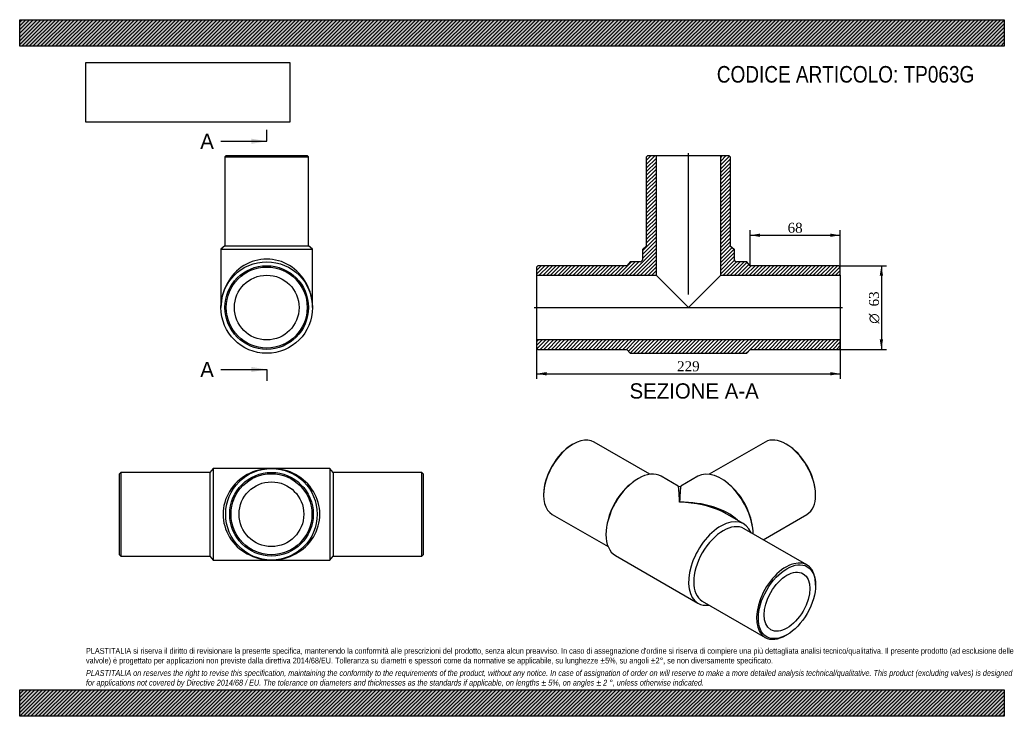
# Model space of a CAD drawing. Header units: millimetres. Extents: x 0 to 742, y 0 to 525.
import ezdxf
from ezdxf.enums import TextEntityAlignment as Align
from ezdxf.lldxf.tags import DXFTag

# ---------------------------------------------------------------- set-up
doc = ezdxf.new("R2010")
doc.units = ezdxf.units.MM
doc.header["$LTSCALE"] = 2.5
for name, color, linetype in [('Default', 7, 'Continuous'), ('DV4_Default', 7, 'Continuous'), ('TP063G', 7, 'Continuous')]:
    doc.layers.add(name, color=color, linetype=linetype)
doc.styles.add('SEACAD_Solid_Edge_ANSI', font='seans.ttf')
doc.styles.add('SEACAD_Solid_Edge_ANSI1_Symbols', font='semeca1.ttf')
doc.styles.add('SEACAD_Times_New_Roman', font='times.ttf')
tags = doc.linetypes.add('CENTER2', pattern=[28.575, 19.05, -3.175, 3.175, -3.175]).pattern_tags.tags
tags[10:11] = [DXFTag(74, 4), DXFTag(75, 0), DXFTag(340, '0'), DXFTag(46, 0.0), DXFTag(50, 0.0), DXFTag(44, 0.0), DXFTag(45, 0.0)]
tags[8:9] = [DXFTag(74, 4), DXFTag(75, 0), DXFTag(340, '0'), DXFTag(46, 0.0), DXFTag(50, 0.0), DXFTag(44, 0.0), DXFTag(45, 0.0)]
tags[6:7] = [DXFTag(74, 4), DXFTag(75, 0), DXFTag(340, '0'), DXFTag(46, 0.0), DXFTag(50, 0.0), DXFTag(44, 0.0), DXFTag(45, 0.0)]
tags[4:5] = [DXFTag(74, 4), DXFTag(75, 0), DXFTag(340, '0'), DXFTag(46, 0.0), DXFTag(50, 0.0), DXFTag(44, 0.0), DXFTag(45, 0.0)]
doc.dimstyles.new('ANSImm', dxfattribs={"dimtxt": 7.5, "dimasz": 7.5, "dimexe": 3.75, "dimexo": 0, "dimgap": 1.875, "dimtad": 1, "dimdsep": 46, "dimtxsty": 'SEACAD_Times_New_Roman', "dimblk1": '_SE_FILLED', "dimblk2": '_SE_FILLED', "dimsah": 1, "dimcen": 3.75, "dimazin": 0, "dimtfac": 0.85, "dimtdec": 3, "dimtofl": 0, "dimtmove": 0, "dimatfit": 3, "dimfxl": 1, "dimarcsym": 0})
picture_1 = doc.add_image_def('image1.jpg', size_in_pixel=(4302, 1260))

# ---------------------------------------------------------------- blocks, each defined once
blk = doc.blocks.new('SE')
at = {"layer": 'TP063G', "color": 7, "linetype": 'Continuous'}
for p, q in [((145.85, 186.79), (143.35, 183.79)), ((145.85, 186.79), (145.85, 117.79)), ((189.85, 186.79), (145.85, 186.79)), ((233.85, 186.79), (189.85, 186.79)), ((233.85, 186.79), (233.85, 117.79)), ((236.35, 183.79), (233.85, 186.79)), ((76.35, 183.79), (75.35, 182.79)), ((75.35, 121.79), (75.35, 182.79)), ((76.35, 183.79), (76.35, 120.79)), ((143.35, 183.79), (76.35, 183.79)), ((143.35, 183.79), (143.35, 120.79)), ((236.35, 183.79), (236.35, 120.79)), ((303.35, 183.79), (236.35, 183.79)), ((303.35, 120.79), (303.35, 183.79)), ((304.35, 182.79), (303.35, 183.79)), ((304.35, 182.79), (304.35, 121.79)), ((75.35, 121.79), (76.35, 120.79)), ((76.35, 120.79), (143.35, 120.79)), ((143.35, 120.79), (145.85, 117.79)), ((233.85, 117.79), (236.35, 120.79)), ((236.35, 120.79), (303.35, 120.79)), ((303.35, 120.79), (304.35, 121.79)), ((145.85, 117.79), (189.85, 117.79)), ((189.85, 117.79), (233.85, 117.79))]:
    blk.add_line(p, q, dxfattribs=at)
for radius in [34.5, 31.5, 30.5, 24.4]:
    blk.add_circle((189.85, 152.29), radius, dxfattribs=at)
for major_axis in [(36.5, 0), (-36.5, 0)]:
    blk.add_ellipse((189.85, 152.29), major_axis=major_axis, ratio=0.945205, start_param=1.570796, end_param=4.712389, dxfattribs=at)
blk = doc.blocks.new('SE1')
at = {"layer": 'TP063G', "color": 7, "linetype": 'Continuous'}
for p, q in [((417.38, 205.16), (416.68, 204.75)), ((475.24, 182.41), (433.13, 206.72)), ((562.15, 206.72), (520.04, 182.41)), ((578.6, 204.75), (577.9, 205.16)), ((496.64, 173.52), (483.78, 180.94)), ((511.5, 180.94), (498.64, 173.52)), ((461.02, 175.32), (459.73, 174.24)), ((535.55, 174.24), (534.26, 175.32)), ((395.11, 167.39), (395.11, 166.58)), ((600.17, 166.58), (600.17, 167.39)), ((401.63, 152.16), (443.74, 127.85)), ((546, 145.02), (533.14, 152.44)), ((560.64, 133.1), (593.65, 152.16)), ((443.06, 145.37), (442.76, 143.71)), ((593.65, 114.04), (546.27, 141.4)), ((552.52, 143.71), (552.22, 145.37)), ((449.28, 121.19), (511.5, 85.26)), ((600.17, 98.81), (600.17, 99.62)), ((514.77, 86.84), (562.15, 59.49)), ((577.9, 61.05), (578.6, 61.45))]:
    blk.add_line(p, q, dxfattribs=at)
blk.add_arc((497.64, 175.25), 2, 240.75109, 298.93411, dxfattribs=at)
for centre, major_axis, ratio, start_param, end_param in [((417.38, 179.44), (15.75, 27.28), 0.57735, 0, 3.141593), ((577.9, 179.44), (-15.75, 27.28), 0.57735, 3.141593, 6.283185), ((416.68, 179.85), (-15.25, -26.41), 0.57735, 3.926991, 5.497787), ((578.6, 179.85), (15.25, -26.41), 0.57735, 0.785398, 2.356194), ((466.53, 151.06), (-17.25, -29.88), 0.57735, 3.141593, 6.283185), ((528.75, 151.06), (-17.25, 29.88), 0.57735, 3.942868, 6.283185), ((464.76, 152.08), (-15.75, -27.28), 0.57735, 4.15479, 5.269988), ((497.64, 133.1), (1.01, -40.42), 0.02437, 2.341298, 3.126696), ((497.64, 133.1), (-1.01, -40.42), 0.02437, 3.156489, 3.941887), ((530.52, 152.08), (-15.75, 27.28), 0.57735, 4.15479, 5.269988), ((497.64, 133.1), (-50.2, -1.19), 0.56087, 3.645973, 4.699079), ((497.64, 133.1), (-50.2, 1.19), 0.56087, 4.033898, 4.725699), ((528.75, 115.14), (-17.25, -29.88), 0.57735, 2.721481, 6.283185), ((497.64, 133.1), (-50.2, 1.19), 0.56087, 3.9403, 4.033898), ((530.52, 114.12), (-15.75, -27.28), 0.57735, 3.141593, 6.283185), ((577.9, 86.77), (-15.75, -27.28), 0.57735, 2.356194, 6.283185), ((528.75, 115.14), (-17.25, -29.88), 0.57735, 0, 0.420111), ((577.9, 86.77), (-15.75, -27.28), 0.57735, 0, 0.785398)]:
    blk.add_ellipse(centre, major_axis=major_axis, ratio=ratio, start_param=start_param, end_param=end_param, dxfattribs=at)
for major_axis in [(15.25, 26.41), (-12.2, -21.13)]:
    blk.add_ellipse((578.6, 86.36), major_axis=major_axis, ratio=0.57735, dxfattribs=at)
blk = doc.blocks.new('SE2')
at = {"layer": 'TP063G', "color": 7, "linetype": 'Continuous'}
for p, q in [((155.8, 422.56), (154.8, 421.56)), ((154.8, 421.56), (217.8, 421.56)), ((154.8, 421.56), (154.8, 354.56)), ((155.8, 422.56), (216.8, 422.56)), ((217.8, 421.56), (216.8, 422.56)), ((217.8, 354.56), (217.8, 421.56)), ((154.8, 354.56), (151.8, 352.06)), ((151.8, 352.06), (220.8, 352.06)), ((151.8, 352.06), (151.8, 308.06)), ((154.8, 354.56), (217.8, 354.56)), ((220.8, 352.06), (217.8, 354.56)), ((220.8, 308.06), (220.8, 352.06))]:
    blk.add_line(p, q, dxfattribs=at)
for radius in [34.5, 31.5, 30.5, 24.4]:
    blk.add_circle((186.3, 308.06), radius, dxfattribs=at)
blk.add_ellipse((186.3, 308.06), major_axis=(0, -36.5), ratio=0.945205, start_param=1.570796, end_param=4.712389, dxfattribs=at)
blk = doc.blocks.new('SE4')
at = {"color": 7, "linetype": 'Continuous', "style": 'SEACAD_Solid_Edge_ANSI'}
blk.add_text('A', height=11.5, dxfattribs=at).set_placement((136.15, 439.15), align=Align.TOP_LEFT)
blk = doc.blocks.new('SE5')
at = {"color": 7, "linetype": 'Continuous', "style": 'SEACAD_Solid_Edge_ANSI'}
blk.add_text('A', height=11.5, dxfattribs=at).set_placement((136.15, 267.14), align=Align.TOP_LEFT)
blk = doc.blocks.new('SEANNOT_GROUP')
at = {"linetype": 'Continuous'}
blk.add_hatch(color=7, dxfattribs=at).paths.add_polyline_path([(174.8, 431.48), (186.3, 433.4), (174.8, 435.32)])
at = {"color": 7, "linetype": 'Continuous'}
blk.add_lwpolyline([(151.8, 433.4), (186.3, 433.4)], dxfattribs=at)
blk = doc.blocks.new('SEANNOT_GROUP1')
at = {"linetype": 'Continuous'}
blk.add_hatch(color=7, dxfattribs=at).paths.add_polyline_path([(174.8, 259.47), (186.3, 261.39), (174.8, 263.31)])
at = {"color": 7, "linetype": 'Continuous'}
blk.add_lwpolyline([(151.8, 261.39), (186.3, 261.39)], dxfattribs=at)
blk = doc.blocks.new('SE3')
at = {"layer": 'Default', "color": 7, "linetype": 'CENTER2'}
for p, q in [((186.3, 433.4), (186.3, 442.02)), ((186.3, 261.39), (186.3, 252.76))]:
    blk.add_line(p, q, dxfattribs=at)
at = {"layer": 'Default', "color": 7, "linetype": 'CENTER2', "const_width": 0.0001}
blk.add_lwpolyline([(186.3, 433.4), (186.3, 261.39)], dxfattribs=at)
at = {"layer": 'Default'}
for name in ['SE4', 'SEANNOT_GROUP', 'SE5', 'SEANNOT_GROUP1']:
    blk.add_blockref(name, (0, 0), dxfattribs=at)
blk = doc.blocks.new('SE6')
at = {"layer": 'TP063G', "linetype": 'Continuous'}
h = blk.add_hatch(dxfattribs=at)
h.set_pattern_fill('LINE', scale=0.62992, angle=45, style=0)
edge = h.paths.add_edge_path()
edge.add_line((472.79, 354.56), (469.79, 352.06))
edge.add_line((469.79, 352.06), (469.79, 344.56))
edge.add_arc((467.79, 344.56), 2, 270, 360, ccw=False)
edge.add_line((467.79, 342.56), (460.29, 342.56))
edge.add_line((460.29, 342.56), (457.79, 339.56))
edge.add_line((457.79, 339.56), (390.79, 339.56))
edge.add_line((390.79, 339.56), (389.79, 338.56))
edge.add_line((389.79, 338.56), (389.79, 332.46))
edge.add_line((389.79, 332.46), (479.89, 332.46))
edge.add_line((479.89, 332.46), (479.89, 422.56))
edge.add_line((479.89, 422.56), (473.79, 422.56))
edge.add_line((473.79, 422.56), (472.79, 421.56))
edge.add_line((472.79, 421.56), (472.79, 354.56))
h = blk.add_hatch(dxfattribs=at)
h.set_pattern_fill('LINE', scale=0.62992, angle=45, style=0)
edge = h.paths.add_edge_path()
edge.add_line((535.79, 354.56), (535.79, 421.56))
edge.add_line((535.79, 421.56), (534.79, 422.56))
edge.add_line((534.79, 422.56), (528.69, 422.56))
edge.add_line((528.69, 422.56), (528.69, 332.46))
edge.add_line((528.69, 332.46), (618.79, 332.46))
edge.add_line((618.79, 332.46), (618.79, 338.56))
edge.add_line((618.79, 338.56), (617.79, 339.56))
edge.add_line((617.79, 339.56), (550.79, 339.56))
edge.add_line((550.79, 339.56), (548.29, 342.56))
edge.add_line((548.29, 342.56), (540.79, 342.56))
edge.add_arc((540.79, 344.56), 2, 180, 270, ccw=False)
edge.add_line((538.79, 344.56), (538.79, 352.06))
edge.add_line((538.79, 352.06), (535.79, 354.56))
h = blk.add_hatch(dxfattribs=at)
h.set_pattern_fill('LINE', scale=0.62992, angle=45, style=0)
h.paths.add_polyline_path([(618.79, 277.56), (618.79, 283.66), (389.79, 283.66), (389.79, 277.56), (390.79, 276.56), (457.79, 276.56), (460.29, 273.56), (548.29, 273.56), (550.79, 276.56), (617.79, 276.56)])
at = {"layer": 'DV4_Default', "color": 7, "linetype": 'CENTER2'}
for p, q in [((504.29, 317.91), (504.29, 424.31)), ((388.04, 308.06), (620.54, 308.06))]:
    blk.add_line(p, q, dxfattribs=at)
at = {"layer": 'TP063G', "color": 7, "linetype": 'Continuous'}
for p, q in [((472.79, 421.56), (473.79, 422.56)), ((472.79, 354.56), (472.79, 421.56)), ((473.79, 422.56), (479.89, 422.56)), ((479.89, 422.56), (528.69, 422.56)), ((479.89, 422.56), (479.89, 332.46)), ((528.69, 422.56), (534.79, 422.56)), ((528.69, 332.46), (528.69, 422.56)), ((534.79, 422.56), (535.79, 421.56)), ((535.79, 421.56), (535.79, 354.56)), ((469.79, 352.06), (472.79, 354.56)), ((469.79, 344.56), (469.79, 352.06)), ((535.79, 354.56), (538.79, 352.06)), ((538.79, 352.06), (538.79, 344.56)), ((460.29, 342.56), (457.79, 339.56)), ((467.79, 342.56), (460.29, 342.56)), ((548.29, 342.56), (540.79, 342.56)), ((550.79, 339.56), (548.29, 342.56)), ((389.79, 338.56), (390.79, 339.56)), ((389.79, 338.56), (389.79, 332.46)), ((457.79, 339.56), (390.79, 339.56)), ((617.79, 339.56), (550.79, 339.56)), ((617.79, 339.56), (618.79, 338.56)), ((618.79, 332.46), (618.79, 338.56)), ((389.79, 332.46), (389.79, 283.66)), ((389.79, 332.46), (479.89, 332.46)), ((479.89, 332.46), (504.29, 308.06)), ((504.29, 308.06), (528.69, 332.46)), ((528.69, 332.46), (618.79, 332.46)), ((618.79, 332.46), (618.79, 283.66)), ((618.79, 283.66), (389.79, 283.66)), ((389.79, 283.66), (389.79, 277.56)), ((618.79, 277.56), (618.79, 283.66)), ((390.79, 276.56), (389.79, 277.56)), ((390.79, 276.56), (457.79, 276.56)), ((457.79, 276.56), (460.29, 273.56)), ((548.29, 273.56), (550.79, 276.56)), ((550.79, 276.56), (617.79, 276.56)), ((618.79, 277.56), (617.79, 276.56)), ((460.29, 273.56), (548.29, 273.56))]:
    blk.add_line(p, q, dxfattribs=at)
for centre, start, end in [((467.79, 344.56), 270, 0), ((540.79, 344.56), 180, 270)]:
    blk.add_arc(centre, 2, start, end, dxfattribs=at)
blk = doc.blocks.new('DMBLK312')
at = {"layer": 'Default', "linetype": 'Continuous'}
for points in [[(397.29, 256.92), (397.29, 259.42), (389.79, 258.17)], [(611.29, 256.92), (618.79, 258.17), (611.29, 259.42)]]:
    blk.add_hatch(color=7, dxfattribs=at).paths.add_polyline_path(points)
at = {"layer": 'Default', "color": 7, "linetype": 'Continuous'}
for p, q in [((389.79, 283.66), (389.79, 254.42)), ((618.79, 283.66), (618.79, 254.42)), ((389.79, 258.17), (618.79, 258.17))]:
    blk.add_line(p, q, dxfattribs=at)
at = {"layer": 'Default', "color": 7, "linetype": 'Continuous', "style": 'SEACAD_Times_New_Roman'}
blk.add_text('229', height=7.5, dxfattribs=at).set_placement((495.76, 267.55), align=Align.TOP_LEFT)
blk = doc.blocks.new('_SE_FILLED')
at = {"color": 0}
blk.add_line((0, 0), (-1, 0), dxfattribs=at)
blk.add_solid([(0, 0), (-1, -0.1665), (-1, 0.1665), (0, 0)], dxfattribs=at)
blk = doc.blocks.new('DMBLK313')
at = {"layer": 'Default', "linetype": 'Continuous'}
for points in [[(558.29, 363.8), (550.79, 362.55), (558.29, 361.3)], [(611.29, 363.8), (611.29, 361.3), (618.79, 362.55)]]:
    blk.add_hatch(color=7, dxfattribs=at).paths.add_polyline_path(points)
at = {"layer": 'Default', "color": 7, "linetype": 'Continuous'}
for p, q in [((550.79, 339.56), (550.79, 366.3)), ((618.79, 335.51), (618.79, 366.3)), ((550.79, 362.55), (618.79, 362.55))]:
    blk.add_line(p, q, dxfattribs=at)
at = {"layer": 'Default', "color": 7, "linetype": 'Continuous', "style": 'SEACAD_Times_New_Roman'}
blk.add_text('68', height=7.5, dxfattribs=at).set_placement((579.1, 371.93), align=Align.TOP_LEFT)
blk = doc.blocks.new('GDimGGroup')
at = {"layer": 'Default', "linetype": 'Continuous'}
for points in [[(651.06, 332.06), (649.81, 339.56), (648.56, 332.06)], [(651.06, 284.06), (648.56, 284.06), (649.81, 276.56)]]:
    blk.add_hatch(color=7, dxfattribs=at).paths.add_polyline_path(points)
at = {"layer": 'Default', "color": 7, "linetype": 'Continuous'}
for p, q in [((617.79, 339.56), (653.56, 339.56)), ((649.81, 339.56), (649.81, 276.56)), ((617.79, 276.56), (653.56, 276.56))]:
    blk.add_line(p, q, dxfattribs=at)
for s, style, p in [('63', 'SEACAD_Times_New_Roman', (640.43, 308.9)), ('O', 'SEACAD_Solid_Edge_ANSI1_Symbols', (640.43, 295.85))]:
    blk.add_text(s, height=7.5, rotation=90, dxfattribs=dict(at, style=style)).set_placement(p, align=Align.TOP_LEFT)

msp = doc.modelspace()

# ---------------------------------------------------------------- hatches: boundary and pattern name
at = {"layer": 'Default', "linetype": 'Continuous'}
h = msp.add_hatch(dxfattribs=at)
h.set_pattern_fill('LINE', scale=0.62992, angle=45, style=0)
h.paths.add_polyline_path([(742.5, 505), (742.5, 525), (0, 525), (0, 505)])
for points in [[(742.5, 505), (742.5, 525), (0, 525), (0, 505)], [(742.5, 0), (742.5, 20), (0, 20), (0, 0)]]:
    msp.add_hatch(color=7, dxfattribs=at).paths.add_polyline_path(points)
h = msp.add_hatch(dxfattribs=at)
h.set_pattern_fill('LINE', scale=0.62992, angle=45, style=0)
h.paths.add_polyline_path([(742.5, 0), (742.5, 20), (0, 20), (0, 0)])

# ---------------------------------------------------------------- linework, layer by layer
at = {"layer": 'Default', "color": 7, "linetype": 'Continuous'}
for p, q in [((0, 525), (742.5, 525)), ((0, 505), (0, 525)), ((742.5, 525), (742.5, 505)), ((742.5, 505), (0, 505)), ((0, 20), (742.5, 20)), ((0, 0), (0, 20)), ((742.5, 20), (742.5, 0)), ((742.5, 0), (0, 0))]:
    msp.add_line(p, q, dxfattribs=at)

# ---------------------------------------------------------------- block references
at = {"layer": 'Default'}
for name in ['SE3', 'SE6', 'SE2', 'GDimGGroup', 'SE1', 'SE']:
    msp.add_blockref(name, (0, 0), dxfattribs=at)

# ---------------------------------------------------------------- texts
at = {"layer": 'Default', "color": 7, "linetype": 'Continuous', "style": 'SEACAD_Solid_Edge_ANSI'}
msp.add_text('SEZIONE A-A', height=11.5, dxfattribs=at).set_placement((459.89, 250.955), align=Align.TOP_LEFT)
at = {"layer": 'Default', "attachment_point": 1}
for s, insert, char_height, width in [('{\\fArial Narrow|b0||i0||c0|p34;\\C7;\\H12.5;\\W1.;CODICE ARTICOLO: TP063G}', (525.715, 490.084), 12.5, 207.67446), ("{\\fArial Narrow|b0||i0||c0|p34;\\C7;\\H4.375;\\W1.;PLASTITALIA si riserva il diritto di revisionare la presente specifica, mantenendo la conformità alle prescrizioni del prodotto, senza alcun preavviso. In caso di assegnazione d'ordine si riserva di compiere una più dettagliata analisi tecnico/qualitativa. Il presente prodotto (ad esclusione delle \\P}{\\fArial Narrow|b0||i0||c0|p34;\\C7;\\H4.375;\\W1.;valvole) è progettato per applicazioni non previste dalla direttiva 2014/68/EU. Tolleranza su diametri e spessori come da normative se applicabile, su lunghezze ±5%, su angoli ±2°, se non diversamente specificato.\\P}{\\fArial Narrow|b0||i0||c0|p34;\\C7;\\H1.25;\\W1.;   \\P}{\\fArial Narrow|b0||i1||c0|p34;\\C7;\\H4.375;\\W1.;PLASTITALIA on reserves the right to revise this specification, maintaining the conformity to the requirements of the product, without any notice. In case of assignation of order on will reserve to make a more detailed analysis technical/qualitative. This product (excluding valves) is designed \\P}{\\fArial Narrow|b0||i1||c0|p34;\\C7;\\H4.375;\\W1.;for applications not covered by Directive 2014/68 / EU. The tolerance on diameters and thicknesses as the standards if applicable, on lengths ± 5%, on angles ± 2 °, unless otherwise indicated.\\P}", (50, 51.506), 4.375, 642.5)]:
    msp.add_mtext(s, dxfattribs=dict(at, insert=insert, char_height=char_height, width=width))

# ---------------------------------------------------------------- dimensions: what is measured, and where the dimension line sits
at = {"layer": 'Default', "color": 7, "linetype": 'Continuous'}
dim = msp.add_linear_dim(base=(618.79, 362.553), p1=(550.79, 339.562), p2=(618.79, 335.512), text='\\A1;<>', dimstyle='ANSImm', dxfattribs=at)
dim.commit()
dim.dimension.update_dxf_attribs({"geometry": 'DMBLK313', "text_midpoint": (584.79, 362.553), "dimtype": 160})
dim = msp.add_linear_dim(base=(389.79, 258.175), p1=(389.79, 283.662), p2=(618.79, 283.662), angle=0, text='\\A1;<>', dimstyle='ANSImm', dxfattribs=at)
dim.commit()
dim.dimension.update_dxf_attribs({"geometry": 'DMBLK312', "text_midpoint": (504.29, 258.175), "dimtype": 161})

# ---------------------------------------------------------------- pictures from other files: only their frames are drawn
image = msp.add_image(picture_1, insert=(50, 447.758), size_in_units=(153.643, 45))
image.dxf.flags = 7

doc.saveas('drawing.dxf')
